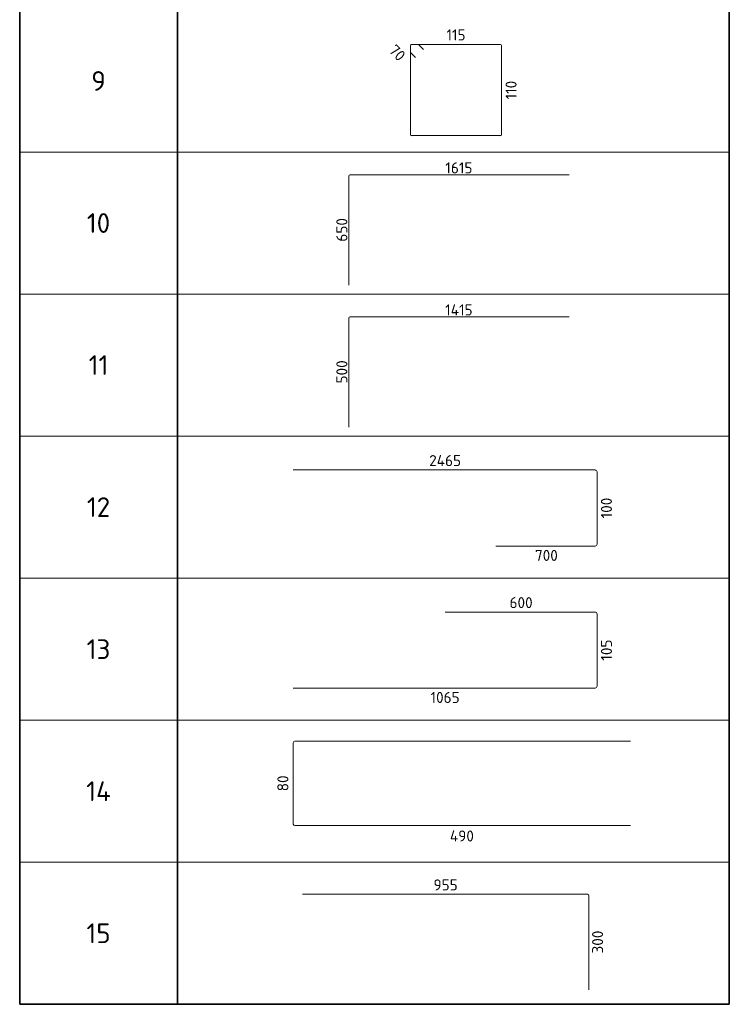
# Model space of a CAD drawing. Header units: millimetres. Extents: x 19591 to 29957, y 54797 to 60130.
# Tile 6 of 7: x 24799 to 26599, y 54797 to 57292. Entities that reach past the tile are written whole.
import ezdxf

# ---------------------------------------------------------------- set-up
doc = ezdxf.new("R2010")
doc.units = ezdxf.units.MM
doc.layers.add('Standard', color=7, linetype='Continuous', lineweight=25)
doc.styles.add('ISOCPEUR', font='ISOCPEUR')

msp = doc.modelspace()

# ---------------------------------------------------------------- linework, layer by layer
at = {"layer": 'Standard', "color": 7, "linetype": 'Continuous', "lineweight": 35, "transparency": 33554687}
for p, q in [((24799.4, 57616.8), (24799.4, 56956.8)), ((25199.4, 57616.8), (25199.4, 56956.8)), ((26599.4, 57616.8), (26599.4, 56956.8)), ((24799.4, 57256.8), (24799.4, 56596.8)), ((25199.4, 57256.8), (25199.4, 56596.8)), ((26599.4, 57256.8), (26599.4, 56596.8)), ((24799.4, 56896.8), (24799.4, 56236.8)), ((25199.4, 56896.8), (25199.4, 56236.8)), ((26599.4, 56896.8), (26599.4, 56236.8)), ((24799.4, 56536.8), (24799.4, 55876.8)), ((25199.4, 56536.8), (25199.4, 55876.8)), ((26599.4, 56536.8), (26599.4, 55876.8)), ((24799.4, 56176.8), (24799.4, 55516.8)), ((25199.4, 56176.8), (25199.4, 55516.8)), ((26599.4, 56176.8), (26599.4, 55516.8)), ((24799.4, 55816.8), (24799.4, 55156.8)), ((25199.4, 55816.8), (25199.4, 55156.8)), ((26599.4, 55816.8), (26599.4, 55156.8)), ((24799.4, 55456.8), (24799.4, 54796.8)), ((25199.4, 55456.8), (25199.4, 54796.8)), ((26599.4, 55456.8), (26599.4, 54796.8)), ((24799.4, 54796.8), (26599.4, 54796.8))]:
    msp.add_line(p, q, dxfattribs=at)
at = {"layer": 'Standard', "color": 40, "linetype": 'Continuous', "lineweight": 18, "transparency": 33554687}
for p, q in [((25790.5, 57209.9), (25790.5, 57227)), ((25790.5, 57001), (25790.5, 57227)), ((25792.8, 57229.3), (26018.8, 57229.3)), ((25792.8, 57229.3), (25809.9, 57229.3)), ((25811.5, 57228.6), (25823.9, 57216.2)), ((26021.7, 57226.4), (26021.7, 57001)), ((25803.6, 57195.9), (25791.2, 57208.3)), ((26018.8, 56998.2), (25793.4, 56998.2))]:
    msp.add_line(p, q, dxfattribs=at)
at = {"layer": 'Standard', "color": 7, "linetype": 'Continuous', "lineweight": 13, "transparency": 33554687}
for p, q in [((24799.4, 56956.8), (26599.4, 56956.8)), ((24799.4, 56596.8), (26599.4, 56596.8)), ((24799.4, 56236.8), (26599.4, 56236.8)), ((24799.4, 55876.8), (26599.4, 55876.8)), ((24799.4, 55516.8), (26599.4, 55516.8)), ((24799.4, 55156.8), (26599.4, 55156.8)), ((24799.4, 54796.8), (26599.4, 54796.8))]:
    msp.add_line(p, q, dxfattribs=at)
at = {"layer": 'Standard', "color": 11, "linetype": 'Continuous', "lineweight": 18, "true_color": 0xff8c8c, "transparency": 33554687}
for p, q in [((25633.9, 56619.7), (25633.9, 56895.2)), ((25638, 56899.3), (26193.1, 56899.3))]:
    msp.add_line(p, q, dxfattribs=at)
at = {"layer": 'Standard', "color": 211, "linetype": 'Continuous', "lineweight": 18, "true_color": 0xff54ff, "transparency": 33554687}
for p, q in [((25633.9, 56259.7), (25633.9, 56535.7)), ((25637.5, 56539.3), (26193.1, 56539.3)), ((26258.9, 56150.9), (25493.2, 56150.9)), ((26263.8, 55963.2), (26263.8, 56145.9)), ((26007, 55958.2), (26258.9, 55958.2)), ((25878.5, 55790.9), (26258.9, 55790.9)), ((26263.8, 55785.9), (26263.8, 55603.2)), ((26258.9, 55598.2), (25493.2, 55598.2))]:
    msp.add_line(p, q, dxfattribs=at)
at = {"layer": 'Standard', "color": 4, "linetype": 'Continuous', "lineweight": 18, "transparency": 33554687}
for p, q in [((25493.4, 55253.7), (25493.4, 55459.6)), ((25497.4, 55463.6), (26348.8, 55463.6)), ((26348.8, 55249.8), (25497.4, 55249.8)), ((25516.6, 55075.6), (26239.5, 55075.6)), ((26242.8, 55072.2), (26242.8, 54833.5))]:
    msp.add_line(p, q, dxfattribs=at)
at = {"layer": 'Standard', "color": 40, "linetype": 'Continuous', "lineweight": 18, "transparency": 33554687}
for centre, radius, start, end in [((25792.8, 57227), 2.3, 90, 180), ((25792.8, 57227), 2.3, 90, 180), ((25809.9, 57227), 2.3, 45, 90), ((26018.8, 57226.4), 2.88, 0, 90), ((25792.8, 57209.9), 2.3, 180, 225), ((25793.4, 57001), 2.88, 180, 270), ((26018.8, 57001), 2.88, 270, 0)]:
    msp.add_arc(centre, radius, start, end, dxfattribs=at)
at = {"layer": 'Standard', "color": 11, "linetype": 'Continuous', "lineweight": 18, "true_color": 0xff8c8c, "transparency": 33554687}
msp.add_arc((25638, 56895.2), 4.12, 90, 180, dxfattribs=at)
at = {"layer": 'Standard', "color": 211, "linetype": 'Continuous', "lineweight": 18, "true_color": 0xff54ff, "transparency": 33554687}
for centre, radius, start, end in [((25637.5, 56535.7), 3.6, 90, 180), ((26258.9, 56145.9), 4.97, 0, 90), ((26258.9, 55963.2), 4.97, 270, 0), ((26258.9, 55785.9), 4.97, 0, 90), ((26258.9, 55603.2), 4.97, 270, 0)]:
    msp.add_arc(centre, radius, start, end, dxfattribs=at)
at = {"layer": 'Standard', "color": 4, "linetype": 'Continuous', "lineweight": 18, "transparency": 33554687}
for centre, radius, start, end in [((25497.4, 55459.6), 3.94, 90, 180), ((25497.4, 55253.7), 3.94, 180, 270), ((26239.5, 55072.2), 3.34, 0, 90)]:
    msp.add_arc(centre, radius, start, end, dxfattribs=at)

# ---------------------------------------------------------------- texts
at = {"layer": 'Standard', "color": 7, "linetype": 'Continuous', "lineweight": 25, "transparency": 33554687, "char_height": 28, "attachment_point": 5, "style": 'ISOCPEUR'}
for s, insert, width in [('\\A1;{\\fISOCPEUR|i0|b0;\\H28.000000;\\W1.000000;\\C7;115}\\P', (25906.1, 57253.5), 57.948), ('\\A1;{\\fISOCPEUR|i0|b0;\\H28.000000;\\W1.000000;\\C7;1615}\\P', (25913.5, 56916.6), 78.4), ('\\A1;{\\fISOCPEUR|i0|b0;\\H28.000000;\\W1.000000;\\C7;1415}\\P', (25913.5, 56556.6), 81.29), ('\\A1;{\\fISOCPEUR|i0|b0;\\H28.000000;\\W1.000000;\\C7;2465}\\P', (25878.5, 56174.7), 94.297), ('\\A1;{\\fISOCPEUR|i0|b0;\\H28.000000;\\W1.000000;\\C7;700}\\P', (26135.4, 55934.4), 71.583), ('\\A1;{\\fISOCPEUR|i0|b0;\\H28.000000;\\W1.000000;\\C7;600}\\P', (26071.2, 55814.7), 71.583), ('\\A1;{\\fISOCPEUR|i0|b0;\\H28.000000;\\W1.000000;\\C7;1065}\\P', (25878.5, 55574.4), 84.933), ('\\A1;{\\fISOCPEUR|i0|b0;\\H28.000000;\\W1.000000;\\C7;490}\\P', (25921.1, 55223.3), 74.433), ('\\A1;{\\fISOCPEUR|i0|b0;\\H28.000000;\\W1.000000;\\C7;955}\\P', (25879.7, 55099.3), 71.583)]:
    msp.add_mtext(s, dxfattribs=dict(at, insert=insert, width=width))
for s, insert, width, rotation in [('\\A1;{\\fISOCPEUR|i0|b0;\\H28.000000;\\W1.000000;\\C7;70}\\P', (25757.1, 57208.1), 51.45, 315), ('\\A1;{\\fISOCPEUR|i0|b0;\\H28.000000;\\W1.000000;\\C7;110}\\P', (26045.9, 57113.7), 57.948, 90), ('\\A1;{\\fISOCPEUR|i0|b0;\\H28.000000;\\W1.000000;\\C7;650}\\P', (25616.6, 56759.5), 71.583, 90), ('\\A1;{\\fISOCPEUR|i0|b0;\\H28.000000;\\W1.000000;\\C7;500}\\P', (25616.6, 56399.5), 71.583, 90), ('\\A1;{\\fISOCPEUR|i0|b0;\\H28.000000;\\W1.000000;\\C7;100}\\P', (26287.7, 56054.5), 64.765, 90), ('\\A1;{\\fISOCPEUR|i0|b0;\\H28.000000;\\W1.000000;\\C7;105}\\P', (26287.7, 55694.5), 64.765, 90), ('\\A1;{\\fISOCPEUR|i0|b0;\\H28.000000;\\W1.000000;\\C7;80}\\P', (25467, 55356.7), 51.45, 90), ('\\A1;{\\fISOCPEUR|i0|b0;\\H28.000000;\\W1.000000;\\C7;300}\\P', (26265.3, 54954.5), 71.583, 90)]:
    msp.add_mtext(s, dxfattribs=dict(at, insert=insert, width=width, rotation=rotation))
at = {"layer": 'Standard', "color": 7, "linetype": 'Continuous', "lineweight": 35, "transparency": 33554687, "char_height": 10, "attachment_point": 5, "style": 'ISOCPEUR'}
for s, insert, width in [('\\A1;{\\fISOCPEUR|i0|b0;\\H50.000000;\\W1.000000;\\C7;9}\\P', (24999.4, 57136.8), 54.444), ('\\A1;{\\fISOCPEUR|i0|b0;\\H50.000000;\\W1.000000;\\C7;10}\\P', (24999.4, 56776.8), 78.75), ('\\A1;{\\fISOCPEUR|i0|b0;\\H50.000000;\\W1.000000;\\C7;11}\\P', (24999.4, 56416.8), 65.625), ('\\A1;{\\fISOCPEUR|i0|b0;\\H50.000000;\\W1.000000;\\C7;12}\\P', (24999.4, 56056.8), 78.75), ('\\A1;{\\fISOCPEUR|i0|b0;\\H50.000000;\\W1.000000;\\C7;13}\\P', (24999.4, 55696.8), 78.75), ('\\A1;{\\fISOCPEUR|i0|b0;\\H50.000000;\\W1.000000;\\C7;14}\\P', (24999.4, 55336.8), 84.118), ('\\A1;{\\fISOCPEUR|i0|b0;\\H50.000000;\\W1.000000;\\C7;15}\\P', (24999.4, 54976.8), 78.75)]:
    msp.add_mtext(s, dxfattribs=dict(at, insert=insert, width=width))

doc.saveas('drawing.dxf')
